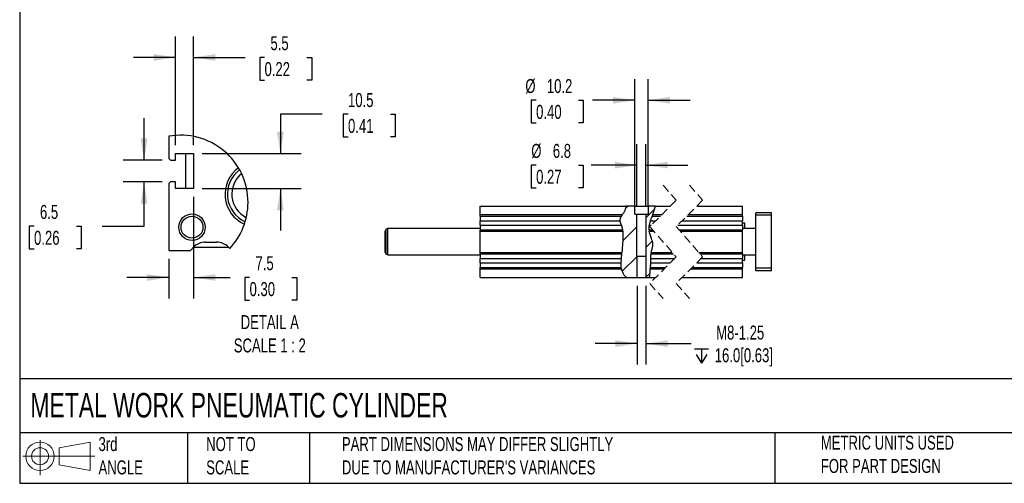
# Model space of a CAD drawing. Header units: millimetres. Extents: x 32 to 1365, y 32 to 1048.
# Tile 1 of 5: x 32 to 777, y 32 to 382. Entities that reach past the tile are written whole.
import ezdxf

# ---------------------------------------------------------------- set-up
doc = ezdxf.new("R2010")
doc.units = ezdxf.units.MM
doc.header["$LTSCALE"] = 5
doc.linetypes.add('SLD-Dashed', pattern=[1.905, 1.27, -0.635])
doc.linetypes.add('SLD-Solid', pattern=[0])
doc.layers.add('DIMENSIONS', color=140, linetype='SLD-Solid', lineweight=25)
doc.layers.add('TEXT', color=140, linetype='SLD-Solid', lineweight=25)
doc.layers.add('HATCH', color=6, linetype='SLD-Solid')
doc.layers.add('SLD-DEFPOINTS', color=7, linetype='Continuous')
doc.styles.add('SLDTEXTSTYLE0', font='TXT', dxfattribs={"width": 0.7})
doc.dimstyles.new('SLDDIMSTYLE1', dxfattribs={"dimtxt": 10.790039, "dimasz": 16.51, "dimexe": 0, "dimexo": 0.0625, "dimgap": 2.69751, "dimtad": 0, "dimtih": 1, "dimtoh": 1, "dimrnd": 1e-09, "dimzin": 12, "dimdsep": 46, "dimtxsty": 'SLDTEXTSTYLE0', "dimsah": 1, "dimcen": 0.09, "dimadec": 0, "dimazin": 3, "dimtfac": 1, "dimtmove": 0, "dimatfit": 0, "dimfxl": 0, "dimfrac": 2, "dimtolj": 1, "dimtzin": 12, "dimarcsym": 0})
doc.dimstyles.new('SLDDIMSTYLE6', dxfattribs={"dimtxt": 10.790039, "dimasz": 16.51, "dimexe": 0, "dimexo": 0.0625, "dimgap": 2.69751, "dimtad": 0, "dimtih": 1, "dimtoh": 1, "dimlfac": 0.4, "dimrnd": 1e-09, "dimzin": 12, "dimdsep": 46, "dimtxsty": 'SLDTEXTSTYLE0', "dimsah": 1, "dimcen": 0.09, "dimadec": 0, "dimazin": 3, "dimtfac": 1, "dimtmove": 0, "dimatfit": 0, "dimfxl": 0, "dimfrac": 2, "dimtolj": 1, "dimtzin": 12, "dimarcsym": 0})

# ---------------------------------------------------------------- blocks, each defined once
blk = doc.blocks.new('Block11')
at = {"color": 7, "linetype": 'SLD-Solid', "lineweight": 18}
for p, q in [((12.94, 26.55), (12.94, 0)), ((27.4, 20.84), (50.88, 25.16)), ((50.88, 25.16), (50.88, 3.66)), ((27.4, 7.98), (27.4, 20.84)), ((0, 14.41), (54.37, 14.41)), ((27.4, 7.98), (50.88, 3.66))]:
    blk.add_line(p, q, dxfattribs=at)
for radius in [10.75, 6.43]:
    blk.add_circle((12.94, 14.41), radius, dxfattribs=at)
blk = doc.blocks.new('Block12')
at = {"layer": 'SLD-DEFPOINTS'}
blk.add_blockref('Block11', (0, 0), dxfattribs=at)
blk = doc.blocks.new('SW_SYMBOL_HOLE_DEPTH')
at = {"layer": 'DIMENSIONS', "color": 0}
for p, q in [((0, 4375), (4000, 4375)), ((500, 2775), (2000, 375)), ((2000, 4375), (2000, 375)), ((3500, 2775), (2000, 375))]:
    blk.add_line(p, q, dxfattribs=at)
blk = doc.blocks.new('_D_24')
at = {"layer": 'DIMENSIONS'}
for p, q in [((498.93, 181.03), (498.93, 121.5)), ((505.58, 181.03), (505.58, 121.5)), ((498.93, 137.38), (467.18, 137.38)), ((505.58, 137.38), (539.89, 137.38))]:
    blk.add_line(p, q, dxfattribs=at)
for points in [[(498.93, 137.38), (482.42, 139.92), (482.42, 134.84)], [(505.58, 137.38), (522.09, 134.84), (522.09, 139.92)]]:
    blk.add_solid(points, dxfattribs=at)
at = {"layer": 'DIMENSIONS', "xscale": 0.002688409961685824, "yscale": 0.002688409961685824, "zscale": 0.002688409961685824}
blk.add_blockref('SW_SYMBOL_HOLE_DEPTH', (542.31, 121.66), dxfattribs=at)
at = {"layer": 'DIMENSIONS', "char_height": 10.583, "attachment_point": 1, "style": 'SLDTEXTSTYLE0'}
for s, insert in [('M8-1.25', (558.82, 151.02)), ('16.0[0.63]', (557.74, 133.87))]:
    blk.add_mtext(s, dxfattribs=dict(at, insert=insert))
blk = doc.blocks.new('_D_25')
at = {"layer": 'DIMENSIONS'}
for p, q in [((498.86, 241.53), (498.86, 288.2)), ((505.66, 241.53), (505.66, 288.2)), ((422.55, 272.32), (418.92, 272.32)), ((418.92, 272.32), (418.92, 255.17)), ((454.61, 272.32), (458.23, 272.32)), ((458.23, 272.32), (458.23, 255.17)), ((498.86, 272.32), (464.27, 272.32)), ((505.66, 272.32), (537.41, 272.32)), ((418.92, 255.17), (422.55, 255.17)), ((458.23, 255.17), (454.61, 255.17))]:
    blk.add_line(p, q, dxfattribs=at)
for points in [[(498.86, 272.32), (482.35, 274.86), (482.35, 269.78)], [(505.66, 272.32), (522.17, 269.78), (522.17, 274.86)]]:
    blk.add_solid(points, dxfattribs=at)
at = {"layer": 'DIMENSIONS', "char_height": 10.583, "attachment_point": 1, "style": 'SLDTEXTSTYLE0'}
for s, insert in [('%%c', (418.89, 288.38)), ('6.8', (435.18, 288.38)), ('0.27', (422.55, 268.82))]:
    blk.add_mtext(s, dxfattribs=dict(at, insert=insert))
blk = doc.blocks.new('_D_26')
at = {"layer": 'DIMENSIONS'}
for p, q in [((497.16, 241.53), (497.16, 337.25)), ((507.36, 241.53), (507.36, 337.25)), ((422.55, 321.38), (418.92, 321.38)), ((418.92, 321.38), (418.92, 304.23)), ((454.61, 321.38), (458.23, 321.38)), ((458.23, 321.38), (458.23, 304.23)), ((497.16, 321.38), (465.17, 321.38)), ((507.36, 321.38), (539.11, 321.38)), ((418.92, 304.23), (422.55, 304.23)), ((458.23, 304.23), (454.61, 304.23))]:
    blk.add_line(p, q, dxfattribs=at)
for points in [[(497.16, 321.38), (480.65, 323.92), (480.65, 318.84)], [(507.36, 321.38), (523.87, 318.84), (523.87, 323.92)]]:
    blk.add_solid(points, dxfattribs=at)
at = {"layer": 'DIMENSIONS', "char_height": 10.583, "attachment_point": 1, "style": 'SLDTEXTSTYLE0'}
for s, insert in [('%%c', (414.4, 337.44)), ('10.2', (430.69, 337.44)), ('0.40', (422.55, 317.87))]:
    blk.add_mtext(s, dxfattribs=dict(at, insert=insert))
blk = doc.blocks.new('SW_HATCH_0')
at = {"layer": 'HATCH', "color": 0}
for p, q in [((-20.26, 2.19), (-22.17, 0.28)), ((0, 0), (-6.65, -6.65)), ((-13.45, -13.45), (-24.19, -24.19)), ((-1.82, -24.27), (-6.65, -29.11)), ((-13.38, -35.83), (-24.7, -47.15)), ((-3.54, -48.44), (-6.73, -51.63))]:
    blk.add_line(p, q, dxfattribs=at)
blk = doc.blocks.new('_D_32')
at = {"layer": 'DIMENSIONS'}
for p, q in [((125.88, 276.02), (125.88, 307.77)), ((139.55, 276.02), (110, 276.02)), ((139.55, 259.77), (110, 259.77)), ((125.88, 226.17), (125.88, 259.77)), ((42.62, 226.17), (38.99, 226.17)), ((38.99, 226.17), (38.99, 209.02)), ((74.68, 226.17), (78.3, 226.17)), ((78.3, 226.17), (78.3, 209.02)), ((94.13, 226.17), (125.88, 226.17)), ((38.99, 209.02), (42.62, 209.02)), ((78.3, 209.02), (74.68, 209.02))]:
    blk.add_line(p, q, dxfattribs=at)
for points in [[(125.88, 276.02), (128.42, 292.53), (123.34, 292.53)], [(125.88, 259.77), (123.34, 243.26), (128.42, 243.26)]]:
    blk.add_solid(points, dxfattribs=at)
at = {"layer": 'DIMENSIONS', "char_height": 10.583, "attachment_point": 1, "style": 'SLDTEXTSTYLE0'}
for s, insert in [('6.5', (47.1, 242.23)), ('0.26', (42.62, 222.66))]:
    blk.add_mtext(s, dxfattribs=dict(at, insert=insert))
blk = doc.blocks.new('_D_33')
at = {"layer": 'DIMENSIONS'}
for p, q in [((149.65, 287.37), (149.65, 369.65)), ((163.4, 287.37), (163.4, 369.65)), ((149.65, 353.77), (117.9, 353.77)), ((163.4, 353.77), (202.4, 353.77)), ((217.02, 353.77), (213.4, 353.77)), ((213.4, 353.77), (213.4, 336.62)), ((249.09, 353.77), (252.71, 353.77)), ((252.71, 353.77), (252.71, 336.62)), ((213.4, 336.62), (217.02, 336.62)), ((252.71, 336.62), (249.09, 336.62))]:
    blk.add_line(p, q, dxfattribs=at)
for points in [[(149.65, 353.77), (133.14, 356.31), (133.14, 351.23)], [(163.4, 353.77), (179.91, 351.23), (179.91, 356.31)]]:
    blk.add_solid(points, dxfattribs=at)
at = {"layer": 'DIMENSIONS', "char_height": 10.583, "attachment_point": 1, "style": 'SLDTEXTSTYLE0'}
for s, insert in [('5.5', (221.51, 369.83)), ('0.22', (217.02, 350.26))]:
    blk.add_mtext(s, dxfattribs=dict(at, insert=insert))
blk = doc.blocks.new('_D_34')
at = {"layer": 'DIMENSIONS'}
for p, q in [((260.76, 310.78), (229.01, 310.78)), ((229.01, 310.78), (229.01, 281.02)), ((280.21, 310.78), (276.58, 310.78)), ((276.58, 310.78), (276.58, 293.63)), ((312.27, 310.78), (315.89, 310.78)), ((315.89, 310.78), (315.89, 293.63)), ((276.58, 293.63), (280.21, 293.63)), ((315.89, 293.63), (312.27, 293.63)), ((169.75, 281.02), (244.88, 281.02)), ((169.75, 254.77), (244.88, 254.77)), ((229.01, 254.77), (229.01, 223.02))]:
    blk.add_line(p, q, dxfattribs=at)
for points in [[(229.01, 281.02), (231.55, 297.53), (226.47, 297.53)], [(229.01, 254.77), (226.47, 238.26), (231.55, 238.26)]]:
    blk.add_solid(points, dxfattribs=at)
at = {"layer": 'DIMENSIONS', "char_height": 10.583, "attachment_point": 1, "style": 'SLDTEXTSTYLE0'}
for s, insert in [('10.5', (280.21, 326.84)), ('0.41', (280.21, 307.28))]:
    blk.add_mtext(s, dxfattribs=dict(at, insert=insert))
blk = doc.blocks.new('_D_35')
at = {"layer": 'DIMENSIONS'}
for p, q in [((163.4, 248.42), (163.4, 171.51)), ((144.65, 201.55), (144.65, 171.51)), ((144.65, 187.39), (112.9, 187.39)), ((163.4, 187.39), (191.08, 187.39)), ((205.7, 187.39), (202.08, 187.39)), ((202.08, 187.39), (202.08, 170.24)), ((237.76, 187.39), (241.39, 187.39)), ((241.39, 187.39), (241.39, 170.24)), ((202.08, 170.24), (205.7, 170.24)), ((241.39, 170.24), (237.76, 170.24))]:
    blk.add_line(p, q, dxfattribs=at)
for points in [[(144.65, 187.39), (128.14, 189.93), (128.14, 184.85)], [(163.4, 187.39), (179.91, 184.85), (179.91, 189.93)]]:
    blk.add_solid(points, dxfattribs=at)
at = {"layer": 'DIMENSIONS', "char_height": 10.583, "attachment_point": 1, "style": 'SLDTEXTSTYLE0'}
for s, insert in [('7.5', (210.19, 203.45)), ('0.30', (205.7, 183.88))]:
    blk.add_mtext(s, dxfattribs=dict(at, insert=insert))

msp = doc.modelspace()

# ---------------------------------------------------------------- linework, layer by layer
for p, q in [((144.647, 294.161), (144.647, 277.272)), ((144.647, 277.272), (145.897, 276.022)), ((145.897, 276.022), (149.647, 276.022)), ((149.647, 281.022), (163.397, 281.022)), ((149.647, 276.022), (149.647, 281.022)), ((157.147, 281.022), (157.147, 254.772)), ((163.397, 281.022), (163.397, 254.772)), ((145.897, 259.772), (144.647, 258.522)), ((144.647, 258.522), (144.647, 207.897)), ((149.647, 259.772), (145.897, 259.772)), ((149.647, 254.772), (149.647, 259.772)), ((163.397, 254.772), (149.647, 254.772)), ((380.255, 234.877), (380.255, 241.377)), ((380.255, 241.377), (490.536, 241.377)), ((497.155, 241.377), (490.536, 241.377)), ((497.155, 235.177), (497.155, 241.377)), ((497.155, 241.377), (507.355, 241.377)), ((507.355, 241.377), (507.355, 235.177)), ((512.746, 241.377), (507.355, 241.377)), ((512.746, 241.377), (524.135, 241.377)), ((544.135, 241.377), (578.739, 241.377)), ((578.739, 234.877), (578.739, 241.377)), ((380.255, 234.877), (487.89, 234.877)), ((380.255, 233.842), (380.255, 234.877)), ((380.255, 233.842), (487.221, 233.842)), ((380.255, 233.842), (380.255, 230.306)), ((487.221, 233.842), (487.89, 234.877)), ((497.155, 235.177), (498.855, 235.177)), ((498.855, 203.377), (498.855, 235.177)), ((498.855, 235.177), (505.655, 235.177)), ((505.655, 235.177), (505.655, 203.377)), ((505.655, 235.177), (507.355, 235.177)), ((510.773, 234.877), (510.336, 233.842)), ((510.336, 233.842), (516.599, 233.842)), ((510.773, 234.877), (517.635, 234.877)), ((536.599, 233.842), (578.739, 233.842)), ((537.635, 234.877), (578.739, 234.877)), ((578.739, 233.842), (578.739, 234.877)), ((578.739, 233.842), (578.739, 230.306)), ((600.739, 236.377), (588.739, 236.377)), ((588.739, 234.377), (588.739, 236.377)), ((600.739, 234.377), (588.739, 234.377)), ((588.739, 194.377), (588.739, 234.377)), ((600.739, 234.377), (600.739, 236.377)), ((600.739, 194.377), (600.739, 234.377)), ((310.255, 224.377), (309.005, 223.656)), ((309.005, 205.099), (309.005, 223.656)), ((380.255, 224.377), (310.255, 224.377)), ((310.255, 204.377), (310.255, 224.377)), ((380.255, 230.306), (486.054, 230.306)), ((380.255, 226.948), (380.255, 230.306)), ((380.255, 226.948), (487.217, 226.948)), ((380.255, 226.948), (380.255, 223.413)), ((508.895, 230.306), (508, 226.948)), ((508, 226.948), (509.706, 226.948)), ((508.895, 230.306), (513.064, 230.306)), ((529.706, 226.948), (578.739, 226.948)), ((533.064, 230.306), (578.739, 230.306)), ((578.739, 226.948), (578.739, 230.306)), ((580.489, 228.377), (578.739, 228.377)), ((578.739, 226.948), (578.739, 223.413)), ((588.739, 224.377), (578.739, 224.377)), ((580.489, 224.377), (580.489, 228.377)), ((308.255, 206.398), (308.255, 222.357)), ((380.255, 223.413), (488.066, 223.413)), ((380.255, 222.377), (380.255, 223.413)), ((380.255, 206.377), (380.255, 222.377)), ((380.255, 222.377), (488.165, 222.377)), ((488.165, 222.377), (488.066, 223.413)), ((507.984, 223.413), (510.672, 223.413)), ((507.984, 223.413), (508.155, 222.377)), ((508.155, 222.377), (511.578, 222.377)), ((530.672, 223.413), (578.739, 223.413)), ((531.578, 222.377), (578.739, 222.377)), ((578.739, 222.377), (578.739, 223.413)), ((578.739, 206.377), (578.739, 222.377)), ((160.897, 207.897), (163.486, 210.486)), ((163.397, 210.397), (189.647, 210.397)), ((172.324, 214.147), (180.719, 214.147)), ((189.558, 210.486), (190.714, 209.33)), ((144.647, 207.897), (160.897, 207.897)), ((309.005, 205.099), (310.255, 204.377)), ((310.255, 204.377), (380.255, 204.377)), ((380.255, 206.377), (487.497, 206.377)), ((380.255, 205.342), (380.255, 206.377)), ((380.255, 205.342), (487.402, 205.342)), ((380.255, 205.342), (380.255, 201.806)), ((380.255, 201.806), (487.067, 201.806)), ((380.255, 198.448), (380.255, 201.806)), ((486.844, 198.448), (487.067, 201.806)), ((487.402, 205.342), (487.497, 206.377)), ((498.855, 203.377), (498.932, 203.377)), ((498.932, 187.377), (498.932, 203.377)), ((498.932, 203.377), (505.579, 203.377)), ((505.579, 203.377), (505.579, 187.377)), ((505.579, 203.377), (505.655, 203.377)), ((509.149, 201.806), (509.128, 198.448)), ((509.149, 201.806), (527.439, 201.806)), ((509.616, 206.377), (509.407, 205.342)), ((509.407, 205.342), (526.472, 205.342)), ((509.616, 206.377), (525.567, 206.377)), ((545.567, 206.377), (578.739, 206.377)), ((546.472, 205.342), (578.739, 205.342)), ((547.439, 201.806), (578.739, 201.806)), ((578.739, 205.342), (578.739, 206.377)), ((578.739, 205.342), (578.739, 201.806)), ((578.739, 204.377), (588.739, 204.377)), ((578.739, 198.448), (578.739, 201.806)), ((580.489, 200.377), (580.489, 204.377)), ((380.255, 198.448), (486.844, 198.448)), ((380.255, 198.448), (380.255, 194.913)), ((380.255, 194.913), (486.968, 194.913)), ((380.255, 193.877), (380.255, 194.913)), ((380.255, 187.377), (380.255, 193.877)), ((380.255, 193.877), (487.126, 193.877)), ((487.126, 193.877), (486.968, 194.913)), ((508.882, 194.913), (508.85, 193.877)), ((508.85, 193.877), (519.51, 193.877)), ((508.882, 194.913), (520.545, 194.913)), ((509.128, 198.448), (524.081, 198.448)), ((539.51, 193.877), (578.739, 193.877)), ((540.545, 194.913), (578.739, 194.913)), ((544.081, 198.448), (578.739, 198.448)), ((578.739, 200.377), (580.489, 200.377)), ((578.739, 198.448), (578.739, 194.913)), ((578.739, 193.877), (578.739, 194.913)), ((578.739, 187.377), (578.739, 193.877)), ((600.739, 194.377), (588.739, 194.377)), ((588.739, 192.377), (588.739, 194.377)), ((600.739, 192.377), (600.739, 194.377)), ((380.255, 187.377), (491.008, 187.377)), ((491.008, 187.377), (498.932, 187.377)), ((498.932, 187.377), (505.579, 187.377)), ((505.579, 187.377), (508.267, 187.377)), ((508.267, 187.377), (513.01, 187.377)), ((533.01, 187.377), (578.739, 187.377)), ((600.739, 192.377), (588.739, 192.377))]:
    msp.add_line(p, q)
at = {"color": 7, "linetype": 'SLD-Dashed', "lineweight": 18}
for p, q in [((518.572, 257.252), (528.572, 245.815)), ((538.572, 257.252), (548.572, 245.815)), ((528.572, 245.815), (508.572, 225.815)), ((548.572, 245.815), (528.572, 225.815)), ((508.572, 225.815), (528.572, 202.94)), ((528.572, 225.815), (548.572, 202.94)), ((528.572, 202.94), (508.572, 182.94)), ((548.572, 202.94), (528.572, 182.94)), ((508.572, 182.94), (518.572, 171.502)), ((528.572, 182.94), (538.572, 171.502))]:
    msp.add_line(p, q, dxfattribs=at)
for radius in [10, 8.309]:
    msp.add_circle((162.147, 225.397), radius)
for centre, radius, start, end in [((211.925, 250.377), 24.777, 126.311488, 245.891236), ((211.964, 250.367), 23.013, 126.870571, 245.305277), ((211.905, 250.372), 19.705, 128.380908, 243.816552), ((309.755, 222.357), 1.5, 119.998944, 180.000725), ((172.324, 201.647), 12.5, 90.000007, 134.999914), ((180.719, 201.647), 12.5, 45.000045, 90.000013), ((309.755, 206.398), 1.5, 179.999275, 240.001056)]:
    msp.add_arc(centre, radius, start, end)
for points, knots in [([(490.536, 241.377), (490.398, 240.625), (490.12, 239.105), (489.247, 236.885), (488.35, 235.557), (487.89, 234.877)], [0, 0, 0, 0, 0.3231774, 0.6533411, 1, 1, 1, 1]), ([(510.773, 234.877), (511.216, 235.946), (512.089, 238.048), (512.53, 240.28), (512.746, 241.377)], [0, 0, 0, 0, 0.5085193, 1, 1, 1, 1]), ([(486.054, 230.306), (486.057, 230.656), (486.064, 231.444), (486.519, 232.644), (486.98, 233.431), (487.221, 233.842)], [0, 0, 0, 0, 0.27558613, 0.6216305, 1, 1, 1, 1]), ([(510.336, 233.842), (510.13, 233.362), (509.688, 232.328), (509.205, 231.15), (508.946, 230.446), (508.895, 230.306)], [0, 0, 0, 0, 0.41045028, 0.8832347, 1, 1, 1, 1]), ([(487.217, 226.948), (487.149, 227.12), (486.888, 227.775), (486.359, 228.846), (486.153, 229.831), (486.054, 230.306)], [0, 0, 0, 0, 0.15583876, 0.59321216, 1, 1, 1, 1]), ([(488.066, 223.413), (488.003, 223.855), (487.865, 224.817), (487.564, 225.999), (487.3, 226.72), (487.217, 226.948)], [0, 0, 0, 0, 0.367875, 0.7998814, 1, 1, 1, 1]), ([(508, 226.948), (507.941, 226.432), (507.828, 225.451), (507.882, 224.266), (507.961, 223.607), (507.984, 223.413)], [0, 0, 0, 0, 0.4388579, 0.8342151, 1, 1, 1, 1]), ([(488.165, 222.377), (488.197, 221.537), (488.313, 218.461), (488.054, 213.118), (487.684, 208.633), (487.497, 206.377)], [0, 0, 0, 0, 0.15733568, 0.57627141, 1, 1, 1, 1]), ([(509.616, 206.377), (509.823, 207.172), (510.235, 208.757), (510.956, 211.102), (510.915, 213.588), (510.115, 216.238), (509.003, 219.107), (508.437, 221.291), (508.155, 222.377)], [0, 0, 0, 0, 0.1489854, 0.2972122, 0.4422351, 0.5913693, 0.7968308, 1, 1, 1, 1]), ([(487.067, 201.806), (487.12, 202.36), (487.218, 203.404), (487.332, 204.583), (487.39, 205.208), (487.402, 205.342)], [0, 0, 0, 0, 0.4696824, 0.8864244, 1, 1, 1, 1]), ([(509.407, 205.342), (509.336, 204.892), (509.183, 203.914), (509.14, 202.729), (509.147, 202), (509.149, 201.806)], [0, 0, 0, 0, 0.3842118, 0.8360576, 1, 1, 1, 1]), ([(486.968, 194.913), (486.925, 195.364), (486.831, 196.348), (486.821, 197.53), (486.839, 198.256), (486.844, 198.448)], [0, 0, 0, 0, 0.3843115, 0.8367678, 1, 1, 1, 1]), ([(487.126, 193.877), (487.316, 193.083), (487.695, 191.502), (489.002, 189.227), (490.303, 188.028), (491.008, 187.377)], [0, 0, 0, 0, 0.3160479, 0.6290969, 1, 1, 1, 1]), ([(508.267, 187.377), (508.463, 188.422), (508.868, 190.569), (508.856, 192.755), (508.85, 193.877)], [0, 0, 0, 0, 0.48625819, 1, 1, 1, 1]), ([(509.128, 198.448), (509.088, 197.896), (509.013, 196.854), (508.919, 195.676), (508.889, 195.049), (508.882, 194.913)], [0, 0, 0, 0, 0.4687569, 0.8847291, 1, 1, 1, 1])]:
    msp.add_open_spline(points, degree=3, knots=knots)
at = {"layer": 'SLD-DEFPOINTS'}
for start, end in [(0, 100.260997), (316.747016, 359.999993)]:
    msp.add_arc((153.7, 244.153), 50.821, start, end, dxfattribs=at)
at = {"layer": 'TEXT'}
for p, q in [((31.75, 1047.75), (31.75, 31.75)), ((1365.25, 110.631), (31.75, 110.631)), ((1365.25, 69.85), (31.75, 69.85)), ((158.75, 69.85), (158.75, 31.75)), ((251.058, 69.85), (251.058, 31.75)), ((603.232, 69.85), (603.232, 31.75)), ((31.75, 31.75), (1365.25, 31.75))]:
    msp.add_line(p, q, dxfattribs=at)

# ---------------------------------------------------------------- block references
at = {"layer": 'HATCH'}
msp.add_blockref('SW_HATCH_0', (512.31, 239.192), dxfattribs=at)
at = {"layer": 'SLD-DEFPOINTS'}
msp.add_blockref('Block12', (34.19, 37.769), dxfattribs=at)

# ---------------------------------------------------------------- texts
at = {"layer": 'TEXT', "style": 'SLDTEXTSTYLE0'}
for s, insert, char_height, attachment_point in [('DETAIL A^JSCALE 1 : 2', (221.01, 158.916), 10.58333, 2), ('METAL WORK PNEUMATIC CYLINDER', (39.829, 100.032), 18.52083, 1), ('3rd^JANGLE', (91.411, 66.688), 10.5833, 1), ('METRIC UNITS USED ^JFOR PART DESIGN', (638.022, 67.779), 10.58333, 1), ('NOT TO^JSCALE', (172.876, 66.688), 10.58333, 1), ("PART DIMENSIONS MAY DIFFER SLIGHTLY ^JDUE TO MANUFACTURER'S VARIANCES", (275.596, 66.704), 10.58333, 1)]:
    msp.add_mtext(s, dxfattribs=dict(at, insert=insert, char_height=char_height, attachment_point=attachment_point))

# ---------------------------------------------------------------- dimensions: what is measured, and where the dimension line sits
at = {"layer": 'DIMENSIONS'}
for base, p1, p2, picture, middle in [((163.397, 353.771), (149.647, 281.022), (163.397, 281.022), '_D_33', (233.054, 353.771)), ((144.647, 187.388), (163.397, 254.772), (144.647, 207.897), '_D_35', (221.732, 187.388))]:
    dim = msp.add_linear_dim(base=base, p1=p1, p2=p2, dimstyle='SLDDIMSTYLE6', dxfattribs=at)
    dim.commit()
    dim.dimension.update_dxf_attribs({"geometry": picture, "text_midpoint": middle, "dimtype": 160})
for base, p1, p2, text, picture, middle in [((507.355, 321.377), (497.155, 235.177), (507.355, 235.177), '%%c<>', '_D_26', (438.579, 321.377)), ((498.855, 272.324), (505.655, 235.177), (498.855, 235.177), '%%c<>', '_D_25', (438.579, 272.324)), ((498.932, 137.377), (505.579, 187.377), (498.932, 187.377), 'M8-1.25\\P{\\fGDT;x}16.0[0.63]', '_D_24', (588.496, 137.377))]:
    dim = msp.add_linear_dim(base=base, p1=p1, p2=p2, text=text, dimstyle='SLDDIMSTYLE1', dxfattribs=at)
    dim.commit()
    dim.dimension.update_dxf_attribs({"geometry": picture, "text_midpoint": middle, "dimtype": 160})
for base, p1, p2, picture, middle in [((229.008, 254.772), (163.397, 281.022), (163.397, 254.772), '_D_34', (229.008, 310.783)), ((125.877, 259.772), (145.897, 276.022), (145.897, 259.772), '_D_32', (125.877, 226.169))]:
    dim = msp.add_linear_dim(base=base, p1=p1, p2=p2, angle=90, dimstyle='SLDDIMSTYLE6', dxfattribs=at)
    dim.commit()
    dim.dimension.update_dxf_attribs({"geometry": picture, "text_midpoint": middle, "dimtype": 160})

doc.saveas('drawing.dxf')
